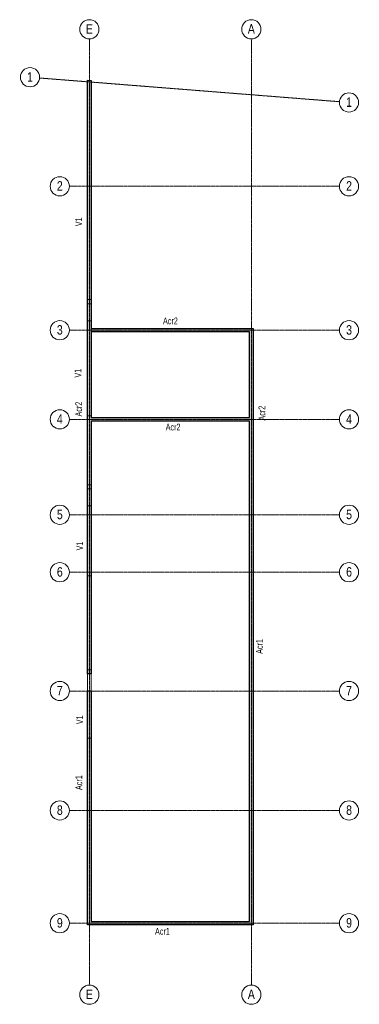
# Model space of a CAD drawing. Header units: millimetres. Extents: x 26373 to 130397, y -56990 to 79170.
# Tile 3 of 3: x 26373 to 46189, y 21719 to 79170. Entities that reach past the tile are written whole.
import ezdxf

# ---------------------------------------------------------------- set-up
doc = ezdxf.new("R2010")
doc.units = ezdxf.units.MM
doc.linetypes.add('Ligne de quadrillage', pattern=[11, 1, -1, 8, -1])
for name, color, linetype, lineweight in [('A-DETL-MBND', 5, 'Continuous', 15), ('A-WALL', 113, 'Continuous', 20), ('A-WALL-IDEN', 211, 'Continuous', 15), ('A-WALL-PATT', 111, 'Continuous', 30), ('S-GRID', 1, 'Continuous', 15), ('S-GRID-IDEN', 1, 'Continuous', 15)]:
    doc.layers.add(name, color=color, linetype=linetype, lineweight=lineweight)
doc.styles.add('Arial', font='arial.ttf', dxfattribs={"width": 0.8, "height": 550.778443})
doc.styles.add('Arial_1', font='arial.ttf', dxfattribs={"width": 0.7, "height": 393.413174})
pattern_1 = [(0, (0, 0), (23.813, 47.625), [3.353, -44.272])]

# ---------------------------------------------------------------- blocks, each defined once
blk = doc.blocks.new('Quadrillage - M_Extrémité de la ligne de quadrillage - Cercle Arest-424986-Toiture')
at = {"layer": 'S-GRID-IDEN'}
blk.add_circle((0, 0), 5.6, dxfattribs=at)

msp = doc.modelspace()

# ---------------------------------------------------------------- hatches: boundary and pattern name
at = {"layer": 'A-WALL-PATT', "lineweight": 15}
h = msp.add_hatch(dxfattribs=at)
h.set_pattern_fill('FP_1', color=256, style=0, pattern_type=2)
h.set_pattern_definition(pattern_1)
h.paths.add_polyline_path([(30539, 61150), (30539, 75630), (30339, 75646), (30339, 61150)], flags=0)
h = msp.add_hatch(dxfattribs=at)
h.set_pattern_fill('FP_1', color=256, style=0, pattern_type=2)
h.set_pattern_definition(pattern_1)
h.paths.add_polyline_path([(39789, 60950), (39789, 61150), (30339, 61150), (30339, 60950), (30539, 60950)], flags=0)
h = msp.add_hatch(dxfattribs=at)
h.set_pattern_fill('FP_1', color=256, style=0, pattern_type=2)
h.set_pattern_definition(pattern_1)
h.paths.add_polyline_path([(30339, 50119), (30539, 50119), (30539, 60950), (30339, 60950)], flags=0)
h = msp.add_hatch(dxfattribs=at)
h.set_pattern_fill('FP_1', color=256, style=0, pattern_type=2)
h.set_pattern_definition(pattern_1)
h.paths.add_polyline_path([(39989, 55850), (39989, 61150), (39789, 61150), (39789, 55850)], flags=0)
h = msp.add_hatch(dxfattribs=at)
h.set_pattern_fill('FP_1', color=256, style=0, pattern_type=2)
h.set_pattern_definition(pattern_1)
h.paths.add_polyline_path([(39789, 55750), (39789, 55950), (30539, 55950), (30539, 55750)], flags=0)
h = msp.add_hatch(dxfattribs=at)
h.set_pattern_fill('FP_1', color=256, style=0, pattern_type=2)
h.set_pattern_definition(pattern_1)
h.paths.add_polyline_path([(39789, 26550), (39989, 26550), (39989, 55850), (39789, 55850), (39789, 55750)], flags=0)
h = msp.add_hatch(dxfattribs=at)
h.set_pattern_fill('FP_1', color=256, style=0, pattern_type=2)
h.set_pattern_definition(pattern_1)
h.paths.add_polyline_path([(30339, 26350), (30539, 26350), (30539, 40002), (30339, 40002)], flags=0)
h.paths.add_polyline_path([(30539, 41002), (30539, 50119), (30339, 50119), (30339, 41002)], flags=0)
h = msp.add_hatch(dxfattribs=at)
h.set_pattern_fill('FP_1', color=256, style=0, pattern_type=2)
h.set_pattern_definition(pattern_1)
h.paths.add_polyline_path([(39989, 26350), (39989, 26550), (30539, 26550), (30539, 26350)], flags=0)

# ---------------------------------------------------------------- linework, layer by layer
at = {"layer": 'A-DETL-MBND'}
for p, q in [((30539, 62835), (30339, 62835)), ((30339, 62597), (30539, 62597)), ((30339, 61597), (30539, 61597)), ((30539, 60950), (30539, 61150)), ((30539, 56055), (30339, 56055)), ((30539, 52034), (30339, 52034)), ((30339, 51805), (30539, 51805)), ((30339, 50805), (30539, 50805)), ((30539, 46718), (30339, 46718)), ((30539, 41235), (30339, 41235)), ((30339, 41002), (30339, 40002)), ((30539, 40002), (30539, 41002)), ((30539, 37252), (30339, 37252))]:
    msp.add_line(p, q, dxfattribs=at)
at = {"layer": 'A-WALL', "lineweight": 30}
for p, q in [((30339, 41002), (30339, 75646)), ((30339, 75646), (30539, 75630)), ((30539, 75630), (30539, 61150)), ((30539, 61150), (39989, 61150)), ((39789, 60950), (30539, 60950)), ((30539, 60950), (30539, 55950)), ((39789, 55950), (39789, 60950)), ((39989, 61150), (39989, 26350)), ((30539, 55950), (39789, 55950)), ((30539, 55750), (30539, 41002)), ((39789, 55750), (30539, 55750)), ((39789, 26550), (39789, 55750)), ((30539, 41002), (30339, 41002)), ((30339, 26350), (30339, 40002)), ((30339, 40002), (30539, 40002)), ((30539, 40002), (30539, 26550)), ((30539, 26550), (39789, 26550)), ((39989, 26350), (30339, 26350))]:
    msp.add_line(p, q, dxfattribs=at)
at = {"layer": 'S-GRID', "linetype": 'Ligne de quadrillage'}
for p, q in [((30439, 22839), (30439, 78050)), ((39889, 78050), (39889, 22839)), ((45028, 74384), (27534, 75767)), ((45028, 69450), (29271, 69450)), ((45028, 61050), (29271, 61050)), ((45028, 55850), (29271, 55850)), ((45028, 50280), (29271, 50280)), ((45028, 46930), (29271, 46930)), ((45028, 40000), (29271, 40000)), ((45028, 33030), (29271, 33030)), ((45028, 26450), (29271, 26450))]:
    msp.add_line(p, q, dxfattribs=at)

# ---------------------------------------------------------------- block references
at = {"layer": 'S-GRID-IDEN', "xscale": 99.99999999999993, "yscale": 99.99999999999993, "zscale": 99.99999999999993}
for p in [(30439, 78610), (30439, 22279)]:
    msp.add_blockref('Quadrillage - M_Extrémité de la ligne de quadrillage - Cercle Arest-424986-Toiture', p, dxfattribs=at)
for p, rotation in [((39889, 78610), 180), ((26976, 75811), 85.47897043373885), ((45586, 74340), 85.47897043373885), ((28711, 69450), 89.99999999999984), ((45588, 69450), 89.99999999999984), ((28711, 61050), 89.99999999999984), ((45588, 61050), 89.99999999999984), ((28711, 55850), 89.9999999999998), ((45588, 55850), 89.9999999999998), ((28711, 50280), 89.9999999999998), ((45588, 50280), 89.9999999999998), ((28711, 46930), 89.9999999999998), ((45588, 46930), 89.9999999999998), ((28711, 40000), 89.9999999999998), ((45588, 40000), 89.9999999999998), ((28711, 33030), 89.9999999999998), ((45588, 33030), 89.9999999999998), ((28711, 26450), 89.9999999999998), ((45588, 26450), 89.9999999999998), ((39889, 22279), 180)]:
    msp.add_blockref('Quadrillage - M_Extrémité de la ligne de quadrillage - Cercle Arest-424986-Toiture', p, dxfattribs=dict(at, rotation=rotation))

# ---------------------------------------------------------------- texts
at = {"layer": 'A-WALL-IDEN', "lineweight": 20, "char_height": 393.4, "attachment_point": 2, "rotation": 90, "line_spacing_factor": 0.938532, "style": 'Arial_1'}
for s, insert, width in [('V1', (29615, 67376), 556.8), ('V1', (29576, 58543), 556.8), ('Acr2', (29615, 56450), 931.2), ('Acr2', (40308, 56210), 931.2), ('V1', (29675, 48458), 556.8), ('Acr1', (40165, 42601), 931.2), ('V1', (29669, 38319), 556.8), ('Acr1', (29625, 34653), 931.2)]:
    msp.add_mtext(s, dxfattribs=dict(at, insert=insert, width=width))
at = {"layer": 'A-WALL-IDEN', "lineweight": 20, "char_height": 393.4, "width": 931.2, "attachment_point": 2, "line_spacing_factor": 0.938532, "style": 'Arial_1'}
for s, insert in [('Acr2', (35168, 61791)), ('Acr2', (35323, 55597)), ('Acr1', (34701, 26173))]:
    msp.add_mtext(s, dxfattribs=dict(at, insert=insert))
at = {"layer": 'S-GRID-IDEN', "lineweight": 40, "char_height": 551, "attachment_point": 2, "line_spacing_factor": 0.938532, "style": 'Arial'}
for s, insert, width in [('E', (30439, 78904), 483.83), ('A', (39889, 78909), 483.83), ('1', (26978, 76108), 403.19), ('1', (45589, 74636), 403.19), ('2', (28714, 69746), 403.19), ('2', (45591, 69746), 403.19), ('3', (28714, 61346), 403.19), ('3', (45591, 61346), 403.19), ('4', (28714, 56146), 403.19), ('4', (45591, 56146), 403.19), ('5', (28714, 50576), 403.19), ('5', (45591, 50576), 403.19), ('6', (28714, 47226), 403.19), ('6', (45591, 47226), 403.19), ('7', (28714, 40296), 403.19), ('7', (45591, 40296), 403.19), ('8', (28714, 33326), 403.19), ('8', (45591, 33326), 403.19), ('9', (28714, 26746), 403.19), ('9', (45591, 26746), 403.19), ('E', (30439, 22573), 483.83), ('A', (39889, 22578), 483.83)]:
    msp.add_mtext(s, dxfattribs=dict(at, insert=insert, width=width))

doc.saveas('drawing.dxf')
